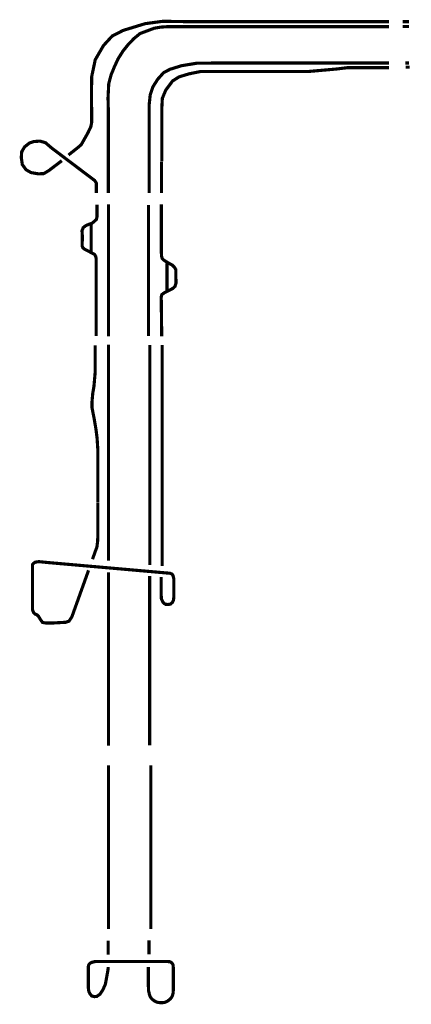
# Model space of a CAD drawing. Header units: metres. Extents: x 361 to 9389, y -425 to 5311.
# Tile 2 of 3: x 3836 to 4704, y 2901 to 5087. Entities that reach past the tile are written whole.
import ezdxf

# ---------------------------------------------------------------- set-up
doc = ezdxf.new("R2010")
doc.units = ezdxf.units.M
doc.linetypes.add('ACAD_ISO03W100', pattern=[30, 12, -18])
doc.layers.add('Tekenwerk', color=18, linetype='Continuous')

msp = doc.modelspace()

# ---------------------------------------------------------------- linework, layer by layer
at = {"layer": 'Tekenwerk', "color": 5, "linetype": 'ACAD_ISO03W100', "ltscale": 0.05, "const_width": 7, "flags": 128}
for points in [[(4654.9, 5082.2), (4205.8, 5082.2), (4153.5, 5083), (4114.3, 5077.8), (4065, 5062.7), (4040.7, 5050.1), (4021.5, 5029.1), (4003.3, 4997.7), (3995.4, 4960.3), (3994.9, 4923.9)], [(4699.1, 5082.2), (4685.1, 5082.2)], [(4150.9, 4772.4), (4150.9, 4889.8), (4152.1, 4912.1), (4159.6, 4930.1), (4174.8, 4950.5), (4189.1, 4959.6), (4210.4, 4966.1), (4236.6, 4971.5), (4475.3, 4971.5), (4537.7, 4977), (4562.5, 4980), (4654.6, 4980)], [(4691.6, 4981), (4700.8, 4981)], [(4151.6, 3874), (4151.6, 4254.7)], [(4009, 4015.4), (4009, 3939.8), (4008.5, 3928.2), (4006.9, 3915.9), (4003.5, 3906.7), (3997.2, 3889)], [(3988.4, 3864.3), (3951.4, 3761), (3945, 3751.4), (3937.9, 3749), (3911.7, 3747.5), (3893.3, 3747.5), (3886.3, 3748.6), (3881.6, 3755.3), (3877.7, 3761.9), (3874.2, 3765.5), (3869.5, 3767.4), (3866.4, 3770.5), (3864, 3777.2), (3864, 3876.9), (3866.5, 3880), (3870.3, 3882.5), (3878.1, 3883.6), (3895.8, 3881.8), (4168.9, 3857.8), (4173.6, 3856), (4176, 3852.2), (4177.4, 3846.2), (4177.4, 3803.5), (4176.7, 3797.5), (4174, 3792.7), (4170, 3789.3), (4165, 3788.5), (4159.4, 3788.9), (4155.7, 3791.1), (4152.7, 3794.8), (4149.9, 3801.6), (4149.5, 3812.1), (4149.5, 3849.4)]]:
    msp.add_lwpolyline(points, dxfattribs=at)
at = {"layer": 'Tekenwerk', "color": 1, "const_width": 7}
for points in [[(4654.5, 5071.2), (4165.2, 5071.2), (4148.3, 5070), (4134.1, 5067.6), (4102.5, 5055.7), (4089.5, 5045), (4077, 5032.2), (4064.8, 5016.9), (4053.8, 4999.5), (4045.9, 4982.3), (4038.4, 4964.1), (4033.2, 4944.4), (4031.6, 4912.7), (4032.3, 4884.7), (4032.3, 4701.8)], [(4698.9, 5071.6), (4685.2, 5071.6)], [(4123, 4702), (4123, 4898.7), (4125.1, 4919.2), (4131.1, 4937.4), (4141.8, 4954.3), (4155.2, 4969.3), (4169.3, 4976.5), (4194.7, 4984.4), (4228.9, 4990), (4268.7, 4990.3), (4654.6, 4990.3)], [(4691.3, 4990.4), (4699, 4990.4)], [(3995.1, 4923.7), (3995.2, 4858.1), (3993.6, 4849.4), (3987.4, 4836.1), (3972.2, 4809.1), (3965, 4802.9), (3943.9, 4786.2)], [(3929.2, 4773.6), (3900.4, 4751.7), (3889, 4744.9), (3876.7, 4744.4), (3860.7, 4747.2), (3849.7, 4753.5), (3841.5, 4765), (3839.2, 4780.5), (3840.1, 4793.3), (3846.5, 4804.2), (3857.5, 4812.9), (3867.1, 4816.1), (3881.2, 4817), (3893.1, 4813.3), (3906.3, 4801.9), (4001.7, 4729.8), (4003.2, 4728), (4005.5, 4724), (4005.5, 4721), (4005.5, 4701.7)], [(4150.3, 4701.5), (4150.3, 4771.7)], [(4007.1, 4675.7), (4007.1, 4648.8), (4005.6, 4642.9), (4001.3, 4639.1), (3996.5, 4634.9), (3989.4, 4632.5), (3982.3, 4629.4), (3976.5, 4624.9), (3973.9, 4617.8), (3974.6, 4606.8), (3974.3, 4583.7), (3975.8, 4580.3), (3979.1, 4577.4), (3984.8, 4574.4), (3990.9, 4571.3), (3997.2, 4568), (4001.2, 4566), (4002.5, 4564.1), (4004.3, 4561), (4005.3, 4555.8), (4005.3, 4384.8)], [(4032.8, 4676.5), (4032.8, 4384)], [(4121.4, 4384.3), (4121.4, 4675.3)], [(4150.7, 4383.9), (4149.6, 4470.7), (4151, 4476.4), (4156.7, 4480.5), (4166, 4485.3), (4175.1, 4489.9), (4180.1, 4494.4), (4182.4, 4501.7), (4182.2, 4511.7), (4182, 4531.7), (4178.8, 4537.2), (4174.2, 4541.7), (4166, 4546.3), (4158.3, 4550.9), (4154.5, 4553.5), (4151.6, 4557), (4150.2, 4562.4), (4149.9, 4571.3), (4149.9, 4676.4)], [(3994.1, 4631.5), (3994.1, 4569.3)], [(4162.3, 4545.6), (4162.3, 4484.3)], [(4003.1, 4364), (4003.1, 4303.5), (4000.4, 4272.9), (3997.7, 4257), (3996.2, 4239.8), (3996.2, 4224.7), (4000.7, 4201.8), (4004.9, 4177.1), (4007.4, 4157.2), (4008.9, 4133.3), (4008.9, 4109.7), (4008.9, 4015.6)], [(4032.7, 4364.9), (4032.7, 3885.7)], [(4124.5, 3876.1), (4124.5, 4364.8)], [(4151.6, 4255), (4151.6, 4364.1)], [(4032.6, 3860.1), (4032.6, 3475.4)], [(4123.9, 3475.5), (4123.9, 3851.7)], [(4032.8, 3431.4), (4032.8, 3067.8)], [(4126.5, 3068.1), (4126.5, 3431.2)], [(4031.8, 3042.3), (4031.8, 3011.4)], [(4122.4, 3012), (4122.4, 3043)], [(4031.9, 2984), (4031.6, 2977.8), (4025.8, 2945.9), (4020.3, 2933.3), (4013.8, 2923.5), (4006.7, 2918.5), (4001.4, 2918), (3995.4, 2919.5), (3991.6, 2924.4), (3989.1, 2929.2), (3987.8, 2937.8), (3987.8, 2984.1), (3988.5, 2987.6), (3990, 2990.4), (3992.7, 2992.7), (3996.8, 2994.5), (4003.1, 2995.9), (4162.6, 2995.9), (4168.1, 2995.7), (4170.9, 2994.5), (4173.2, 2992.8), (4174.7, 2990.8), (4176, 2987.9), (4176.5, 2981.5), (4176.5, 2933), (4175.9, 2926), (4174.6, 2920.4), (4171.8, 2915.3), (4168.3, 2911.7), (4163.2, 2907.8), (4157.2, 2905.3), (4152.4, 2904.5), (4148.1, 2904.5), (4143.6, 2905), (4139.2, 2906.2), (4134.6, 2908.5), (4131.3, 2910.9), (4127.8, 2914.1), (4124.9, 2918.5), (4123.4, 2922.9), (4121.5, 2931.5), (4120.9, 2946.6), (4120.9, 2984.1)]]:
    msp.add_lwpolyline(points, dxfattribs=at)

doc.saveas('drawing.dxf')
